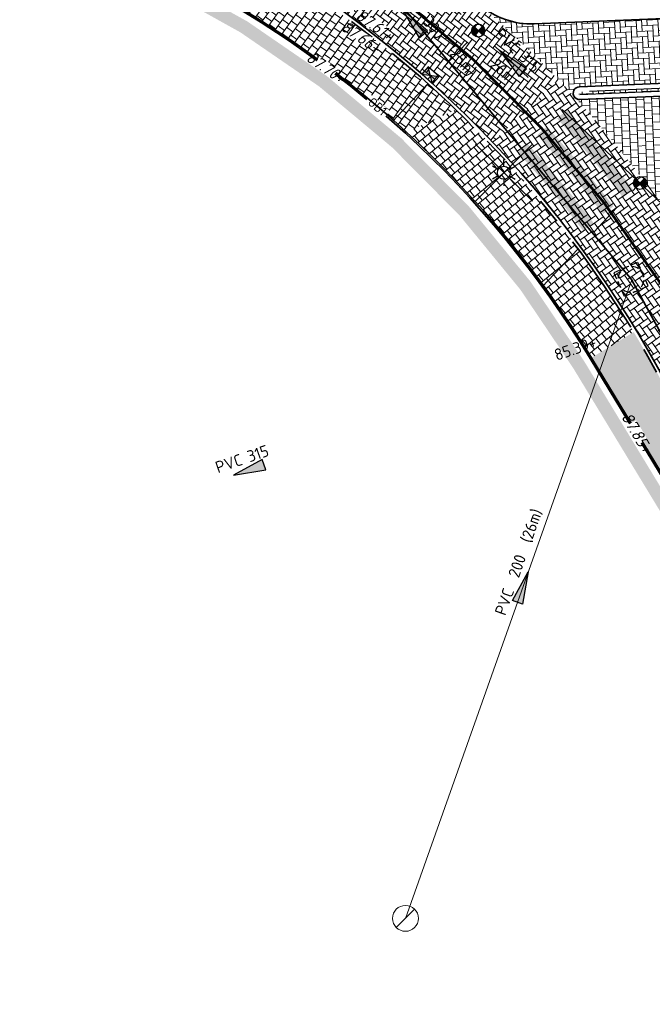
# Model space of a CAD drawing. Header units: metres. Extents: x 195696 to 514079, y 327475 to 328989.
# Tile 115 of 256: x 196068 to 196092, y 327635 to 327673. Entities that reach past the tile are written whole.
import ezdxf
from ezdxf.enums import TextEntityAlignment as Align

# ---------------------------------------------------------------- set-up
doc = ezdxf.new("R2010")
doc.units = ezdxf.units.M
for name, pattern in [('11strp', [2, 1, -1]), ('CENTER2', [1.125, 0.75, -0.125, 0.125, -0.125]), ('RI-GWA-SO', [18.450000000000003, 6, -1.8, 1.75, -1.8, 1.75, -1.8, 1.75, -1.8]), ('RI-GWA_AANSLUITLEIDING-SO', [23.000000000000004, 4, -1.8, 2.6, -1.8, 4.6, -1.8, 4.6, -1.8]), ('VH-RIJWIELPADBAND', [20, 8, -2, 2, -2, 0, -2, 2, -2]), ('VH-TROTTOIRBAND_180-200', [20, 10, -2, 2, -2, 2, -2])]:
    doc.linetypes.add(name, pattern=pattern)
for name, color, linetype, lineweight in [('B-WE-RI-GWA-G', 30, 'Continuous', 18), ('B-WE-RI-GWA_MATERIAAL-DIAMETER-BOB-STROOMRICHTING-S', 252, 'Continuous', 25), ('B-WE-RI-GWA_RIOOLPUT_INSPECTIEPUT-S-250', 30, 'Continuous', 18), ('mk-nw-11streep 0.10', 7, '11strp', 35), ('N-WE-KG-WERKGRENS-200-G', 14, 'CENTER2', 35), ('N-WE-RI-GWA_HULPSTUK_INLAAT-S-250', 30, 'Continuous', 25), ('N-WE-RI-GWA_PERCEELAANSLUITLEIDING_PVC_125-G', 30, 'RI-GWA_AANSLUITLEIDING-SO', 25), ('N-WE-RI-GWA_TRANSPORTLEIDING-G', 30, 'RI-GWA-SO', 35), ('N-WE-RI-HWA_KOLK_STRAATKOLK-S-250', 150, 'Continuous', 25), ('N-WE-RI-OVERIG_RIOOLPUT-OPHOOGTEBRENGEN-S-250', 10, 'Continuous', 25), ('N-WE-RI-VWA_STROOMRICHTING-S', 7, 'Continuous', 25), ('N-WE-VH-KANTOPSLUITING_OPSLUITBAND-T18', 7, 'Continuous', 18), ('N-WE-VH-KANTOPSLUITING_OPSLUITBAND_60X200-G', 5, 'Continuous', 35), ('N-WE-VH-KANTOPSLUITING_RIJWIELPADBAND_40 120_250-G', 1, 'VH-RIJWIELPADBAND', 35), ('N-WE-VH-KANTOPSLUITING_TROTTOIRBAND_180 200_250-G', 6, 'VH-TROTTOIRBAND_180-200', 25), ('N-WE-VH-KANTOPSLUITING_VOORKANTBAND-G', 2, 'Continuous', 35), ('N-WE-VH-OPENVERHARDING_BETONSTRAATSTEEN_GRIJS-A', 252, 'Continuous', 18), ('N-WE-VH-OPENVERHARDING_BETONSTRAATSTEEN_ROOD-A', 13, 'Continuous', 18), ('N-WE-VH-TEGEL-A', 252, 'Continuous', 18), ('V-WE-OV-ARMATUUR-S-250', 7, 'Continuous', 25), ('V-WE-RI-GWA_MATERIAAL-DIAMETER-BOB-STROOMRICHTING-S', 252, 'Continuous', 25), ('V-WE-RI-GWA_RIOOLLEIDING_BETON_300-G', 30, 'RI-GWA-V', 35), ('X-XX-AL-M', 6, 'Continuous', 18), ('X-XX-AL-T18', 7, 'Continuous', 18)]:
    doc.layers.add(name, color=color, linetype=linetype, lineweight=lineweight)
doc.styles.add('NLCS-ISO', font='NLCS-ISO.ttf')
doc.styles.add('NLCS-ISO-M200-T18', font='NLCS-ISO.ttf', dxfattribs={"height": 0.36})
doc.styles.add('NLCS-ISO-M250-T18', font='NLCS-ISO.ttf', dxfattribs={"height": 0.45})
doc.styles.add('NLCS-ISO-M250-T18_CURSIEF', font='NLCS-ISO.ttf', dxfattribs={"oblique": 15, "height": 0.45})
doc.linetypes.add('RI-GWA-V', pattern='A,3,[24,NLCS.SHX,S=1,R=0,X=0,Y=0],3,-3', length=9)
doc.dimstyles.new('NLCS-M250-T18-PIJL_L2_H2', dxfattribs={"dimscale": 0.25, "dimtxt": 2.5, "dimasz": 1.8, "dimexe": 2, "dimexo": 2, "dimgap": 0.7, "dimtad": 1, "dimzin": 0, "dimdsep": 46, "dimtxsty": 'NLCS-ISO-M250-T18', "dimcen": 0, "dimdle": 2, "dimclrd": 256, "dimclre": 256, "dimclrt": 7, "dimazin": 0, "dimtfac": 1, "dimtdec": 3, "dimtofl": 0, "dimtmove": 0, "dimatfit": 3, "dimfxl": 2, "dimfxlon": 1, "dimtfillclr": 256, "dimtolj": 1, "dimtzin": 0, "dimlwd": -1, "dimlwe": -1, "dimarcsym": 0})

# ---------------------------------------------------------------- blocks, each defined once
blk = doc.blocks.new('*D37')
at = {"layer": 'defpoints', "color": 0, "transparency": 16777216}
for p in [(196073.6279624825, 327686.0053705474), (196079.2286709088, 327672.0901966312)]:
    blk.add_point(p, dxfattribs=at)
at = {"layer": 'X-XX-AL-M', "transparency": 16777216}
blk.add_line((196074.8003774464, 327683.0924608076), (196073.7959837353, 327685.5879153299), dxfattribs=at)
blk.add_solid([(196073.8655596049, 327685.6159188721), (196073.7264078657, 327685.5599117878), (196073.6279624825, 327686.0053705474)], dxfattribs=at)
at = {"layer": 'X-XX-AL-M', "color": 7, "transparency": 16777216, "insert": (196074.7532625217, 327684.2808126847), "char_height": 0.45, "attachment_point": 5, "rotation": 291.92425697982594, "style": 'NLCS-ISO-M250-T18', "bg_fill": 3, "box_fill_scale": 1.1, "bg_fill_color": 256, "bg_fill_true_color": 13158600, "bg_fill_transparency": 0}
blk.add_mtext('\\A1;R=15.00', dxfattribs=at)
blk = doc.blocks.new('SRI-KOLK_STRAAT-SO')
h = blk.add_hatch(color=256)
h.dxf.hatch_style = 1
h.paths.add_polyline_path([(-1.125, 1.5), (-1.125, -1.110223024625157e-16), (1.110223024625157e-16, 0.7499999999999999)])
h.paths.add_polyline_path([(1.125, 1.5), (1.110223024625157e-16, 0.7499999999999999), (1.125, -1.110223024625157e-16)])
for p, q in [((-1.125, 0), (1.125, 1.5)), ((1.125, 0), (-1.125, 1.5))]:
    blk.add_line(p, q)
blk.add_lwpolyline([(-1.125, 0), (1.125, 0), (1.125, 1.5), (-1.125, 1.5)], close=True)
blk = doc.blocks.new('B-SRI-PUT_GWA_KUNSTSTOF-SO')
blk.add_line((-1.414205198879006, -1.41422192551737), (1.414221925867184, 1.41420519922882))
blk.add_circle((8.36349408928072e-06, -8.363144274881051e-06), 2)
blk = doc.blocks.new('*D137')
at = {"layer": 'defpoints', "color": 0, "transparency": 16777216}
for p in [(196095.6942851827, 327678.7574263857), (196081.8587780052, 327672.9627097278)]:
    blk.add_point(p, dxfattribs=at)
at = {"layer": 'X-XX-AL-M', "transparency": 16777216}
blk.add_line((196092.7980523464, 327677.5443990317), (196095.2792199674, 327678.5835848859), dxfattribs=at)
blk.add_solid([(196095.2502463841, 327678.6527624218), (196095.3081935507, 327678.51440735), (196095.6942851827, 327678.7574263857)], dxfattribs=at)
at = {"layer": 'X-XX-AL-M', "color": 7, "transparency": 16777216, "insert": (196093.6765777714, 327678.3460180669), "char_height": 0.45, "attachment_point": 5, "rotation": 22.725366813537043, "style": 'NLCS-ISO-M250-T18', "bg_fill": 3, "box_fill_scale": 1.1, "bg_fill_color": 256, "bg_fill_true_color": 13158600, "bg_fill_transparency": 0}
blk.add_mtext('\\A1;R=15.00', dxfattribs=at)
blk = doc.blocks.new('*U157')
at = {"ltscale": 0.1}
blk.add_hatch(color=256, dxfattribs=at).paths.add_polyline_path([(-2.500000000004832, 0), (2.500000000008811, -0.8333333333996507), (2.500000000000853, 0.8333333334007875)])
at = {"ltscale": 0.1, "flags": 128}
blk.add_lwpolyline([(-2.500000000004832, 0), (2.500000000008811, -0.8333333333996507), (2.500000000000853, 0.8333333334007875)], close=True, dxfattribs=at)
at = {"ltscale": 0.1, "style": 'NLCS-ISO'}
for tag, p in [('BOBL', (-53.89854834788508, 1.13686837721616e-13)), ('MAT', (-0.5000000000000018, 0.5000000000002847))]:
    blk.add_attdef(tag, text='', height=1.8, dxfattribs=at).set_placement(p, align=Align.BOTTOM_RIGHT)
for tag, p in [('DIA', (0.4999999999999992, 0.5000000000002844)), ('BOBR', (32.50363147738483, -2.220446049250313e-16))]:
    blk.add_attdef(tag, text='', height=1.8, dxfattribs=at).set_placement(p, align=Align.BOTTOM_LEFT)
blk.add_attdef('JVA', text='', height=1.8, dxfattribs=at).set_placement((-2.465190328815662e-32, -0.9999999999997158), align=Align.TOP_CENTER)
at = {"ltscale": 0.1, "style": 'NLCS-ISO', "flags": 1}
blk.add_attdef('PUTNR-L', text='', height=1.8, dxfattribs=at).set_placement((-0.8215082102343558, -5.885126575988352), align=Align.BOTTOM_RIGHT)
blk.add_attdef('PUTNR-L', text='', height=1.8, dxfattribs=at).set_placement((1.948397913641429, -5.769780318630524), align=Align.BOTTOM_LEFT)
blk = doc.blocks.new('*U192')
at = {"ltscale": 0.1}
blk.add_hatch(color=256, dxfattribs=at).paths.add_polyline_path([(-2.500000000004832, 0), (2.500000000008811, -0.8333333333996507), (2.500000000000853, 0.8333333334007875)])
at = {"ltscale": 0.1, "flags": 128}
blk.add_lwpolyline([(-2.500000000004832, 0), (2.500000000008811, -0.8333333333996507), (2.500000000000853, 0.8333333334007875)], close=True, dxfattribs=at)
at = {"ltscale": 0.1, "style": 'NLCS-ISO'}
for tag, p in [('MAT', (-1, 0.5000000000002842)), ('BOBL', (-50.70140203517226, -3.239999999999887))]:
    blk.add_attdef(tag, text='', height=1.8, dxfattribs=at).set_placement(p, align=Align.BOTTOM_RIGHT)
for tag, p in [('DIA', (1, 0.5000000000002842)), ('BOBR', (56.86025832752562, -3.24))]:
    blk.add_attdef(tag, text='', height=1.8, dxfattribs=at).set_placement(p, align=Align.BOTTOM_LEFT)
blk.add_attdef('JVA', text='', height=1.8, dxfattribs=at).set_placement((0, -0.9999999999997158), align=Align.TOP_CENTER)
blk = doc.blocks.new('*U182')
at = {"ltscale": 0.1}
blk.add_hatch(color=256, dxfattribs=at).paths.add_polyline_path([(2.500000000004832, 0), (-2.500000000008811, -0.8333333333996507), (-2.500000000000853, 0.8333333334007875)])
at = {"ltscale": 0.1, "flags": 128}
blk.add_lwpolyline([(2.500000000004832, 0), (-2.500000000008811, -0.8333333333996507), (-2.500000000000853, 0.8333333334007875)], close=True, dxfattribs=at)
at = {"ltscale": 0.1, "style": 'NLCS-ISO'}
for tag, p in [('MAT', (-1, 0.5000000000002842)), ('BOBL', (-60.37563248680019, -3.239999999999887))]:
    blk.add_attdef(tag, text='', height=1.8, dxfattribs=at).set_placement(p, align=Align.BOTTOM_RIGHT)
for tag, p in [('DIA', (1, 0.5000000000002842)), ('BOBR', (48.01761909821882, -3.24))]:
    blk.add_attdef(tag, text='', height=1.8, dxfattribs=at).set_placement(p, align=Align.BOTTOM_LEFT)
blk.add_attdef('JVA', text='', height=1.8, dxfattribs=at).set_placement((0, -0.9999999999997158), align=Align.TOP_CENTER)
blk = doc.blocks.new('*D234')
at = {"layer": 'defpoints', "color": 0, "transparency": 16777216}
for p in [(196071.315776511, 327680.0934291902), (196068.8217164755, 327663.2773754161)]:
    blk.add_point(p, dxfattribs=at)
at = {"layer": 'X-XX-AL-M', "transparency": 16777216}
blk.add_line((196070.835601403, 327676.8558766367), (196071.2497572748, 327679.6482983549), dxfattribs=at)
blk.add_solid([(196071.1755688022, 327679.659301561), (196071.3239457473, 327679.6372951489), (196071.315776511, 327680.0934291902)], dxfattribs=at)
at = {"layer": 'X-XX-AL-M', "color": 7, "transparency": 16777216, "insert": (196070.604244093, 327678.0224415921), "char_height": 0.45, "attachment_point": 5, "rotation": 81.56371988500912, "style": 'NLCS-ISO-M250-T18', "bg_fill": 3, "box_fill_scale": 1.1, "bg_fill_color": 256, "bg_fill_true_color": 13158600, "bg_fill_transparency": 0}
blk.add_mtext('\\A1;R=17.00', dxfattribs=at)
blk = doc.blocks.new('*D235')
at = {"layer": 'defpoints', "color": 0, "transparency": 16777216}
for p in [(196069.7999695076, 327678.2454421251), (196068.8217164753, 327663.2773754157)]:
    blk.add_point(p, dxfattribs=at)
at = {"layer": 'X-XX-AL-M', "transparency": 16777216}
blk.add_line((196069.5951885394, 327675.112126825), (196069.7706219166, 327677.7964001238), dxfattribs=at)
blk.add_solid([(196069.6957815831, 327677.801291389), (196069.8454622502, 327677.7915088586), (196069.7999695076, 327678.2454421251)], dxfattribs=at)
at = {"layer": 'X-XX-AL-M', "color": 7, "transparency": 16777216, "insert": (196069.2690829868, 327676.2558292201), "char_height": 0.45, "attachment_point": 5, "rotation": 86.2606947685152, "style": 'NLCS-ISO-M250-T18', "bg_fill": 3, "box_fill_scale": 1.1, "bg_fill_color": 256, "bg_fill_true_color": 13158600, "bg_fill_transparency": 0}
blk.add_mtext('\\A1;R=15.00', dxfattribs=at)
blk = doc.blocks.new('V-SOV-ARMATUUR-SO')
for p, q in [((8.349587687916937e-10, 1.265625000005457), (1.669846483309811e-09, 2.53125000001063)), ((-1.096064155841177, 0.6328125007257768), (-2.192125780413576, 1.265625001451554)), ((1.096064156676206, 0.6328124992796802), (2.192125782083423, 1.26562499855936)), ((-1.096064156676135, -0.6328124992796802), (-2.192125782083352, -1.26562499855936)), ((-8.349587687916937e-10, -1.265625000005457), (-1.669775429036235e-09, -2.53125000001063)), ((1.096064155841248, -0.6328125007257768), (2.192125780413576, -1.265625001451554))]:
    blk.add_line(p, q)
for points in [[(5.5, 5.5), (-5.5, -5.5)], [(-5.5, 5.5), (5.5, -5.5)]]:
    blk.add_lwpolyline(points)
blk.add_circle((0, 0), 1.265625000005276)
at = {"style": 'NLCS-ISO'}
blk.add_attdef('TYPE', text='', height=1.75, dxfattribs=at).set_placement((0.1052451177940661, 3.816837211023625), align=Align.MIDDLE_CENTER)
blk = doc.blocks.new('SRI-PUT_OPHOOGTEBRENGEN-SO')
for p, q in [((-0.5, 2), (0.5, 2)), ((-2, -0.4999999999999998), (-2, 0.5)), ((2, -0.4999999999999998), (2, 0.5000000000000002)), ((-0.5, -2), (0.5, -2))]:
    blk.add_line(p, q)
for points in [[(-1, 2), (-2, 2), (-2, 0.9999999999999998)], [(1, 2), (2, 2), (2, 0.9999999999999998)], [(-1, -2), (-2, -2), (-2, -0.9999999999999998)], [(1, -2), (2, -2), (2, -0.9999999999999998)]]:
    blk.add_lwpolyline(points)
for start, end in [(120, 150), (75.52248781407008, 104.4775121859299), (30, 59.99999999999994), (165.5224878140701, 194.4775121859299), (345.5224878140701, 14.47751218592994), (209.9999999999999, 239.9999999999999), (300.0000000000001, 330.0000000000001), (255.52248781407, 284.4775121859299)]:
    blk.add_arc((0, 0), 2, start, end)
blk = doc.blocks.new('*U156')
at = {"ltscale": 0.1}
blk.add_hatch(color=256, dxfattribs=at).paths.add_polyline_path([(-2.500000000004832, 0), (2.500000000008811, -0.8333333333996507), (2.500000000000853, 0.8333333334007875)])
at = {"ltscale": 0.1, "flags": 128}
blk.add_lwpolyline([(-2.500000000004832, 0), (2.500000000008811, -0.8333333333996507), (2.500000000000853, 0.8333333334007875)], close=True, dxfattribs=at)
at = {"ltscale": 0.1, "style": 'NLCS-ISO'}
for tag, p in [('BOBL', (-39.21081925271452, 1.13686837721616e-13)), ('MAT', (-0.5000000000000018, 0.5000000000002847))]:
    blk.add_attdef(tag, text='', height=1.8, dxfattribs=at).set_placement(p, align=Align.BOTTOM_RIGHT)
for tag, p in [('DIA', (0.4999999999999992, 0.5000000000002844)), ('BOBR', (50.50822928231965, -2.220446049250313e-16))]:
    blk.add_attdef(tag, text='', height=1.8, dxfattribs=at).set_placement(p, align=Align.BOTTOM_LEFT)
blk.add_attdef('JVA', text='', height=1.8, dxfattribs=at).set_placement((-2.465190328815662e-32, -0.9999999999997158), align=Align.TOP_CENTER)
at = {"ltscale": 0.1, "style": 'NLCS-ISO', "flags": 1}
blk.add_attdef('PUTNR-L', text='', height=1.8, dxfattribs=at).set_placement((-0.8215082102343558, -5.885126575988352), align=Align.BOTTOM_RIGHT)
blk.add_attdef('PUTNR-L', text='', height=1.8, dxfattribs=at).set_placement((1.948397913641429, -5.769780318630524), align=Align.BOTTOM_LEFT)
blk = doc.blocks.new('OB1')
at = {"layer": 'N-WE-VH-KANTOPSLUITING_OPSLUITBAND-T18', "insert": (0, 0), "char_height": 0.36, "attachment_point": 5, "style": 'NLCS-ISO-M200-T18', "bg_fill": 3, "box_fill_scale": 1, "bg_fill_color": 256, "bg_fill_transparency": 0}
blk.add_mtext_dynamic_manual_height_columns('OB1', width=0.9622396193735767, gutter_width=12.5, heights=[0], dxfattribs=at)
blk = doc.blocks.new('SRI-HULP_INLAAT_125MM-SO')
h = blk.add_hatch(color=256)
h.dxf.hatch_style = 1
h.paths.add_polyline_path([(-0.7071067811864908, 0.7071067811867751, 0.1989123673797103), (-1.000000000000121, 0, 0.1989123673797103), (-0.7071067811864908, -0.7071067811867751), (0, -1.387778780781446e-17)])
h = blk.add_hatch(color=256)
h.dxf.hatch_style = 1
h.paths.add_polyline_path([(1.000000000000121, 0, 0.1989123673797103), (0.7071067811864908, 0.7071067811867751), (0, -1.387778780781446e-17), (0.7071067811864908, -0.7071067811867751, 0.1989123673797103)])
for p, q in [((-0.7071067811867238, 0.707106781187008), (0.7071067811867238, -0.707106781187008)), ((-0.7071067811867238, -0.707106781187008), (0.7071067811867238, 0.707106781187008))]:
    blk.add_line(p, q)
blk.add_circle((0, 0), 1.000000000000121)

msp = doc.modelspace()

# ---------------------------------------------------------------- hatches: boundary and pattern name
at = {"layer": 'N-WE-VH-OPENVERHARDING_BETONSTRAATSTEEN_GRIJS-A', "lineweight": 0}
h = msp.add_hatch(dxfattribs=at)
h.set_pattern_fill('AVH-BSS_KEIFORMAAT_ELLEBOOG', color=256, scale=2, angle=2.5, pattern_type=2)
h.set_pattern_definition([(2.5, (0, 0), (0.2006400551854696, 0.2189601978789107), [0.63, -0.21]), (272.5, (-0.01832014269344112, 0.4196002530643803), (0.2006400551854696, 0.2189601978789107), [0.63, -0.21])])
edge = h.paths.add_edge_path()
edge.add_arc((196089.6862158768, 327670.4192069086), 0.04999999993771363, 92.37772749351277, 272.3777274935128)
edge.add_line((196089.6882902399, 327670.369249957), (196097.2927506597, 327670.6850100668))
edge.add_arc((196097.2921754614, 327670.7350367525), 0.05002999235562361, 270.658748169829, 450.1600805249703)
edge.add_line((196097.2920356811, 327670.7850665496), (196089.6841415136, 327670.4691638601))
at = {"layer": 'N-WE-VH-OPENVERHARDING_BETONSTRAATSTEEN_ROOD-A', "lineweight": 0}
h = msp.add_hatch(dxfattribs=at)
h.set_pattern_fill('AVH-BSS_KEIFORMAAT_KEPER', color=256, scale=2, angle=19.18270101, pattern_type=2)
h.set_pattern_definition([(19.18270101, (196050.8271948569, 327672.4029548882), (0.1293377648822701, 0.267341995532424), [0.63, -0.21]), (289.18270101, (196050.6891906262, 327672.7996346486), (0.1293377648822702, 0.267341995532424), [0.63, -0.21])])
h.paths.add_polyline_path([(196063.2989665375, 327677.2989505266), (196064.6939230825, 327677.6982395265, -0.07424886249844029), (196069.0867238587, 327678.2750342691), (196069.1165287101, 327680.2748189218, 0.07416708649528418), (196064.1435506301, 327679.621021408), (196062.7485942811, 327679.2217324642, 0.02836849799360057), (196054.5048982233, 327676.347257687, -0.04135992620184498), (196053.9983691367, 327676.185251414), (196049.7336180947, 327674.8212301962), (196050.814843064, 327672.4314469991), (196054.1018796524, 327673.9882913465, -0.01128810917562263), (196054.926428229, 327674.3562707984, -0.02960797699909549)])
h = msp.add_hatch(dxfattribs=at)
h.set_pattern_fill('AVH-BSS_KEIFORMAAT_KEPER', color=256, scale=2, angle=322.58, pattern_type=2)
h.set_pattern_definition([(322.58, (196076.0368811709, 327676.3304639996), (0.2943896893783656, 0.03917538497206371), [0.63, -0.21]), (232.58, (196076.2920954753, 327676.664029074), (0.2943896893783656, 0.03917538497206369), [0.63, -0.21])])
edge = h.paths.add_edge_path()
edge.add_arc((196087.0699599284, 327692.9121950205), 16.34773551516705, 235.26954124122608, 244.1221346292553, ccw=False)
edge.add_line((196077.7563852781, 327679.4769509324), (196076.1900787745, 327676.3439854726))
edge.add_arc((196055.8653317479, 327639.5207827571), 42.05999999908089, 43.61971517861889, 61.10328316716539, ccw=False)
edge.add_line((196086.3140178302, 327668.5366597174), (196088.8599876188, 327670.9383938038))
edge.add_arc((196055.8654003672, 327639.5208514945), 45.55990290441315, 43.59746958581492, 49.40772488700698)
edge.add_arc((196055.8653303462, 327639.5207836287), 45.55999999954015, 49.40771355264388, 58.1089754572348)
h = msp.add_hatch(dxfattribs=at)
h.set_pattern_fill('AVH-BSS_KEIFORMAAT_KEPER', color=256, scale=2, angle=3.05777897, pattern_type=2)
h.set_pattern_definition([(3.05777897, (0, 0), (0.1984989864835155, 0.2209030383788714), [0.63, -0.21]), (273.05777897, (-0.0224040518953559, 0.4194020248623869), (0.1984989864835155, 0.2209030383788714), [0.63, -0.21])])
edge = h.paths.add_edge_path()
edge.add_arc((196089.6862158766, 327670.4192069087), 0.2499999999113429, 92.37772747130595, 222.0719749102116)
edge.add_arc((196055.8460571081, 327639.4998038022), 45.5884800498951, 42.41951787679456, 48.86740935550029)
edge.add_arc((196087.8077072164, 327676.0961603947), 2.999999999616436, 228.8683115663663, 272.3777275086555)
edge.add_line((196087.9321690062, 327673.0987432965), (196096.7019491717, 327673.4628909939))
edge.add_arc((196096.6812055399, 327673.9624605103), 0.5000000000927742, 272.3777275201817, 353.3777142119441)
edge.add_arc((196138.4243329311, 327677.0647661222), 41.36733175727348, 184.3809771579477, 188.7173185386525)
edge.add_arc((196097.2921754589, 327670.7350367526), 0.2500299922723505, 13.91153468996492, 91.38577571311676)
edge.add_line((196097.2861287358, 327670.9849936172), (196089.675844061, 327670.6689916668))
h = msp.add_hatch(dxfattribs=at)
h.set_pattern_fill('AVH-BSS_KEIFORMAAT_KEPER', color=256, scale=2, angle=-54.82330941, pattern_type=2)
h.set_pattern_definition([(305.17669059, (196086.2726419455, 327668.4988932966), (0.292630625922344, -0.05066869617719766), [0.63, -0.21]), (215.17669059, (196086.6159412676, 327668.7408552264), (0.292630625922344, -0.0506686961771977), [0.63, -0.21])])
edge = h.paths.add_edge_path()
edge.add_line((196097.6168411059, 327658.3262024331), (196096.566289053, 327660.0565073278))
edge.add_arc((196106.3963207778, 327666.024796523), 11.49999998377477, 207.6831064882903, 211.2639686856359, ccw=False)
edge.add_arc((196055.8653319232, 327639.5207825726), 45.55999999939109, 27.67603980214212, 43.59747299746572)
edge.add_line((196088.8599876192, 327670.9383938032), (196086.3140178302, 327668.5366597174))
edge.add_arc((196055.8653317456, 327639.5207827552), 42.06000000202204, 27.68043704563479, 43.61971517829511, ccw=False)
edge.add_arc((196106.3963189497, 327666.0247994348), 14.99999993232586, 207.6691398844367, 211.2639818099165)
edge.add_line((196093.5745402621, 327658.2400714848), (196094.625092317, 327656.5097665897))
edge.add_line((196094.625092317, 327656.5097665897), (196097.6168411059, 327658.3262024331))
at = {"layer": 'N-WE-VH-TEGEL-A', "lineweight": 0}
h = msp.add_hatch(dxfattribs=at)
h.set_pattern_fill('AVH-TEGEL_300X300_HALFST', color=256, angle=-35.58285299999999, pattern_type=2)
h.set_pattern_definition([(324.417147, (196075.0792769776, 327674.5746182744), (0.3312644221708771, -0.05257264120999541), [0.3, -0.3]), (54.41714700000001, (196075.0792769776, 327674.5746182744), (-0.2439824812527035, 0.1745638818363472), [])])
edge = h.paths.add_edge_path()
edge.add_arc((196055.8653313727, 327639.5207829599), 41.94000000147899, 46.18597148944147, 61.27689160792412)
edge.add_line((196076.0207397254, 327676.3001673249), (196075.0792769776, 327674.5746182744))
edge.add_arc((196055.8984649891, 327639.4050284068), 40.05999999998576, 47.441488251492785, 61.39280575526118, ccw=False)
edge.add_line((196082.9927567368, 327668.9127046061), (196084.901226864, 327669.7842986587))
h = msp.add_hatch(dxfattribs=at)
h.set_pattern_fill('AVH-TEGEL_300X300_HALFST', color=256, angle=2.5, pattern_type=2)
h.set_pattern_definition([(2.5, (0, 0), (0.2931715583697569, 0.1629430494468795), [0.3, -0.3]), (92.49999999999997, (0, 0), (-0.2997144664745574, -0.01308581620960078), [])])
edge = h.paths.add_edge_path()
edge.add_arc((196055.8653317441, 327639.5207827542), 45.56000000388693, 35.98703885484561, 42.26828677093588)
edge.add_line((196089.5798909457, 327670.1645765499), (196097.2991951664, 327670.4851053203))
edge.add_arc((196097.2921754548, 327670.7350367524), 0.2500299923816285, 271.6088177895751, 361.4972962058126)
edge.add_arc((196136.8898772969, 327677.2818937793), 39.88761504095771, 189.437334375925, 195.6368337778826)
edge.add_line((196098.4785233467, 327666.5306277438), (196092.7302029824, 327666.2919401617))
h = msp.add_hatch(dxfattribs=at)
h.set_pattern_fill('AVH-TEGEL_300X300_HALFST', color=256, angle=-50.64727154, pattern_type=2)
h.set_pattern_definition([(309.35272846, (196082.9927567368, 327668.9127046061), (0.3062163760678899, -0.1368631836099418), [0.3, -0.3]), (39.35272846, (196082.9927567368, 327668.9127046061), (-0.1902278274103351, 0.2319770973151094), [])])
edge = h.paths.add_edge_path()
edge.add_arc((196055.8653322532, 327639.5207822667), 41.94000000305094, 31.10488289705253, 46.18597301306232)
edge.add_line((196084.901226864, 327669.7842986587), (196082.9927567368, 327668.9127046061))
edge.add_arc((196055.8984649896, 327639.4050284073), 40.05999999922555, 31.263968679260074, 47.44148825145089, ccw=False)
edge.add_line((196090.1411668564, 327660.1954340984), (196091.7753275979, 327661.1872498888))
h = msp.add_hatch(dxfattribs=at)
h.set_pattern_fill('AVH-TEGEL_300X300_HALFST', color=256, angle=-58.82400929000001, pattern_type=2)
h.set_pattern_definition([(301.17599071, (196090.1411668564, 327660.1954340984), (0.2836377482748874, -0.1790240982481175), [0.2999999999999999, -0.2999999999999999]), (31.17599070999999, (196090.1411668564, 327660.1954340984), (-0.1553005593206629, 0.2566743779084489), [])])
edge = h.paths.add_edge_path()
edge.add_arc((196055.8653323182, 327639.5207820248), 41.9399998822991, 27.67605164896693, 30.68562438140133)
edge.add_line((196091.9329077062, 327660.9239031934), (196091.7753275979, 327661.1872498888))
edge.add_line((196091.7753275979, 327661.1872498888), (196090.1411668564, 327660.1954340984))
edge.add_line((196090.1411668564, 327660.1954340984), (196099.1393277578, 327645.3750719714))
edge.add_line((196099.1393277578, 327645.3750719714), (196103.1833693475, 327638.6750030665))
edge.add_line((196103.1833693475, 327638.6750030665), (196105.7803687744, 327634.3720040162))
edge.add_line((196105.7803687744, 327634.3720040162), (196111.755257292, 327624.4725542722))
edge.add_arc((196109.5476773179, 327626.1949336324), 2.800000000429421, 322.0382344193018, 343.7561074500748)
edge.add_arc((196109.461209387, 327626.1833787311), 2.879999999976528, 344.458018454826, 391.1134320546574)
edge.add_line((196111.9269097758, 327627.6715728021), (196107.3214320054, 327635.3021245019))
edge.add_line((196107.3214320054, 327635.3021245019), (196104.7244497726, 327639.6050950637))
edge.add_line((196104.7244497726, 327639.6050950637), (196100.6791604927, 327646.3072311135))
edge.add_line((196100.6791604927, 327646.3072311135), (196093.4719660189, 327658.1777936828))
edge.add_arc((196106.3963208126, 327666.0247965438), 15.12000002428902, 207.6813842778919, 211.2639686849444, ccw=False)

# ---------------------------------------------------------------- linework, layer by layer
at = {"layer": 'B-WE-RI-GWA-G'}
msp.add_line((196082.95, 327638.53), (196091.7, 327663.2), dxfattribs=at)
at = {"layer": 'mk-nw-11streep 0.10', "ltscale": 4, "const_width": 0.1, "flags": 128}
msp.add_lwpolyline([(196079.5714919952, 327676.3627977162, -0.1297135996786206), (196094.6624335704, 327659.8702542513, 0.01565035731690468), (196095.0704146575, 327659.1482894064), (196102.2788756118, 327647.2756408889), (196106.3254281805, 327640.5714118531), (196108.9224421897, 327636.2683886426), (196113.5279032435, 327628.6378646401)], format="xyb", dxfattribs=at)
at = {"layer": 'mk-nw-11streep 0.10', "linetype": 'ByBlock', "ltscale": 2, "const_width": 0.5, "flags": 128}
for points in [[(196091.5593087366, 327666.5370946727, 0.02283178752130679), (196088.998319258, 327669.608413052)], [(196090.7912790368, 327665.8966804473, 0.02283178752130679), (196088.2302895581, 327668.9679988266)], [(196090.0224145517, 327665.2556022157, 0.02336540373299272), (196087.4614566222, 327668.3268827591)]]:
    msp.add_lwpolyline(points, format="xyb", dxfattribs=at)
at = {"layer": 'N-WE-KG-WERKGRENS-200-G', "ltscale": 20, "const_width": 0.5, "flags": 128}
msp.add_lwpolyline([(195828.5449324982, 327534.879240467, 0.003022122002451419), (195829.93590122, 327535.771814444, 0.01445730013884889), (195849.9203571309, 327549.7795194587), (195856.8154032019, 327554.916298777, 0.003168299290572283), (195864.1639217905, 327560.5850023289, 0.004116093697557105), (195873.665133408, 327568.1354444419), (195875.2468758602, 327569.7402853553, -0.04590442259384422), (195893.6684553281, 327584.1758765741, -0.003920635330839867), (195895.415665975, 327585.2829132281), (195899.6903654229, 327587.1140162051), (195908.6549476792, 327591.1456296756), (195913.7783480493, 327593.5262803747), (195911.7519175, 327599.815644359, 0.01672595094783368), (195914.3030782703, 327602.3834741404, -0.05873833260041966), (195918.1914157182, 327605.6903519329, -0.0149636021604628), (195933.7835255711, 327615.4114837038, -0.02290013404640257), (195960.6453597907, 327629.6436936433), (195962.2695904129, 327626.1022357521), (195964.6556142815, 327627.196545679), (195963.0164419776, 327630.7705827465), (195985.3556549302, 327641.6865604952), (195986.2883373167, 327639.6407298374), (195991.3787427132, 327641.9896044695), (195991.2167854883, 327642.3405929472), (196016.8331699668, 327654.1033951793), (196043.3648561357, 327666.2187952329), (196062.7450758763, 327674.9827924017, -0.2249660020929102), (196073.449816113, 327674.7914675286, -0.1421209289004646), (196089.6624870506, 327659.9048043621), (196098.6602686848, 327645.085066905), (196102.7039221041, 327638.3856411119), (196105.2942913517, 327634.0936276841), (196104.5483598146, 327630.4830016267), (196106.5069983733, 327630.0783598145), (196106.8157439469, 327631.572819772), (196109.5556329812, 327627.0332549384), (196106.9175713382, 327623.6433724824), (196107.2726273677, 327621.2378997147), (196108.1724373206, 327618.762568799), (196115.3588616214, 327620.4646843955), (196117.1091711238, 327616.5289866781), (196119.7797565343, 327617.7166670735), (196121.91969184, 327613.0267845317, -0.00392140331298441), (196122.0892688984, 327612.647286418), (196123.750845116, 327608.8491332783), (196134.2791748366, 327613.0028017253), (196129.7162030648, 327622.9043765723), (196131.4787331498, 327623.7577356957), (196131.9220392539, 327622.8057424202), (196136.5309742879, 327625.0444784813), (196135.9782779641, 327626.2430509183, 0.0008442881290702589), (196135.4677727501, 327627.3242460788, 0.00200703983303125), (196134.3940288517, 327629.5648853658, 0.01591494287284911), (196124.8497653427, 327647.7894020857), (196123.6001729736, 327650.0628411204), (196120.6893621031, 327655.3570407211, -0.0299467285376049), (196119.8876454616, 327657.1722740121, -0.03392687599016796), (196119.2473421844, 327659.3243675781, -0.079656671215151), (196118.7071710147, 327669.5938870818, -0.05596398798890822), (196120.895766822, 327679.4810814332, -0.02465094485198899), (196122.3280872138, 327683.3089118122, -0.06398449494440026), (196127.6991712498, 327692.3564989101, -0.0612915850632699), (196136.293138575, 327701.4290951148, -0.002153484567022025), (196137.0448438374, 327702.0496886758), (196134.1238128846, 327705.3584450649), (196130.8403230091, 327710.2730661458), (196128.7795578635, 327714.2167266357), (196130.2824716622, 327714.9511575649), (196136.9835533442, 327718.6725045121), (196150.0915809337, 327725.9518544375), (196156.6698113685, 327729.6049777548, 0.02051814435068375), (196159.759876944, 327731.9555349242, 0.01138610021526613), (196162.7602591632, 327734.61370686), (196165.2195120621, 327736.8760195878), (196167.7078296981, 327739.1642312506), (196170.8379913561, 327742.0864486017), (196172.2114536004, 327743.3378795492), (196172.7900103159, 327745.3866384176), (196177.2139084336, 327749.0588039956), (196171.1339694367, 327757.446802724), (196170.3308734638, 327756.8646883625), (196166.3917223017, 327754.1642742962, -0.0100198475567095), (196156.8914572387, 327748.0422097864, -0.01471472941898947), (196147.7306214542, 327742.3407961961, -0.01528916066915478), (196132.0511333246, 327733.9555756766), (196122.9626991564, 327729.5143181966), (196100.9848614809, 327719.042824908), (196087.5797895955, 327712.7232624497), (196081.7786652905, 327709.9886752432, -0.2480229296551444), (196065.9737873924, 327710.7727387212, -0.0712461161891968), (196063.1016454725, 327712.8429666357), (196060.8679620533, 327714.9103437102), (196050.3103998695, 327724.2971762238), (196044.9293871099, 327729.4094879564), (196037.4614946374, 327736.5039462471), (196032.9629942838, 327731.7832916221), (196022.0346868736, 327741.8797633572), (196018.5616055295, 327737.8270700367), (196029.6593570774, 327728.3165073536), (196024.2891402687, 327722.6810873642), (196034.8576936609, 327713.3451998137), (196036.6471843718, 327711.7636285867), (196037.5375465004, 327710.9511731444), (196040.1934819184, 327706.0842392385), (196041.8161890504, 327702.9959890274), (196042.3214468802, 327700.6229266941), (196041.2663362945, 327695.3568707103), (196023.709869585, 327687.1903512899), (196023.4951042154, 327687.5758275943), (195979.9437075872, 327667.9113284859), (195976.7737302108, 327674.8803333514), (195975.8441556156, 327679.2544665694), (195926.1986886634, 327656.7524510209), (195882.7902105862, 327637.089170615), (195881.879234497, 327639.009765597), (195874.9585656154, 327635.9455117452), (195875.384539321, 327634.9207798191, -0.04918109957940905), (195875.5385754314, 327634.4258961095, -0.2318256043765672), (195874.9557544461, 327632.1454860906, -0.07746400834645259), (195874.3361499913, 327631.6101987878), (195873.9705564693, 327631.4274020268), (195873.5946628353, 327631.2433504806), (195871.5802376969, 327630.3158382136), (195870.8957485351, 327630.0005341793), (195869.0103416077, 327629.1436501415), (195872.6494445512, 327620.8904526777), (195873.4676874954, 327621.2196042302, -0.07566582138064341), (195875.1650564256, 327621.7493192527), (195875.3232605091, 327621.7713942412), (195875.4866921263, 327621.7896601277, -0.08613164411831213), (195877.2482289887, 327621.6983242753, -0.01963332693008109), (195877.6368416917, 327621.5943180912, -0.1395863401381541), (195880.0341996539, 327620.0301874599, -0.05548109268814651), (195880.685988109, 327619.0919567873), (195880.8395418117, 327618.7565879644), (195880.9070976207, 327618.608889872), (195878.4306356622, 327617.5280064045), (195879.5647862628, 327616.8923987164), (195882.3475669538, 327610.7493257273), (195879.8452018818, 327608.734657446, 0.1964746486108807), (195876.1627006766, 327602.0723668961, -0.1879515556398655), (195875.3311774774, 327600.5077894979), (195872.4633350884, 327598.0391846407, 0.01059940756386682), (195868.9136781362, 327594.85022724), (195868.0938996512, 327594.081733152, -0.02178076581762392), (195864.8276881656, 327591.2767985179), (195861.4742628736, 327588.6417396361), (195859.1297837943, 327585.548004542, -0.03149793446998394), (195856.5342211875, 327582.6121502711, -0.008822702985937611), (195850.2659221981, 327577.0803502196, -0.01452253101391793), (195839.5124260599, 327568.4463028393), (195839.2340966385, 327568.2322805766, -0.02049592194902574), (195820.3248775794, 327554.9465112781), (195818.0145626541, 327553.4715049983), (195816.984273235, 327552.8391840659), (195828.5449324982, 327534.879240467)], format="xyb", close=True, dxfattribs=at)
at = {"layer": 'N-WE-RI-GWA_PERCEELAANSLUITLEIDING_PVC_125-G', "ltscale": 0.5}
msp.add_lwpolyline([(196088.2419331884, 327662.9401099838), (196092.0179141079, 327666.9473547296)], dxfattribs=at)
at = {"layer": 'N-WE-RI-GWA_TRANSPORTLEIDING-G'}
msp.add_line((196075.5755991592, 327682.4407601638, 87.49799999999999), (196094.4764816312, 327664.6306746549, 87.49799999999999), dxfattribs=at)
at = {"layer": 'N-WE-VH-KANTOPSLUITING_RIJWIELPADBAND_40 120_250-G', "ltscale": 0.5, "flags": 128}
msp.add_lwpolyline([(195990.230775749, 327644.4847446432), (196015.8506077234, 327656.249129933), (196042.3884951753, 327668.3673617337), (196045.0131714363, 327669.5542757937, 0.004409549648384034), (196045.335217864, 327669.7033442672), (196054.1532453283, 327673.8798405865, -0.01128810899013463), (196054.9728465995, 327674.2456121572, -0.02960797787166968), (196063.331989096, 327677.1835836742), (196064.72694543, 327677.5828726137, -0.1970093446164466), (196075.9462916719, 327676.3408676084, -0.1481814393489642), (196093.0064057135, 327659.0016509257, 0.01565035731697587), (196093.4719660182, 327658.1777936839), (196100.6791604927, 327646.3072311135), (196104.7244520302, 327639.6050913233), (196107.3214308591, 327635.3021264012), (196111.9269097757, 327627.671572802, -0.3676355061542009), (196111.3267418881, 327623.9892547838), (196110.3263864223, 327623.1387124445), (196108.6890152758, 327621.9880002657), (196107.5162459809, 327621.2994840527)], format="xyb", dxfattribs=at)
at = {"layer": 'N-WE-VH-KANTOPSLUITING_TROTTOIRBAND_180 200_250-G', "ltscale": 0.5, "flags": 128}
msp.add_lwpolyline([(196089.6882902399, 327670.369249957), (196097.2927506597, 327670.6850100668, 0.9956577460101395), (196097.2920356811, 327670.7850665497), (196089.6841415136, 327670.4691638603, 1)], format="xyb", close=True, dxfattribs=at)
at = {"layer": 'N-WE-VH-KANTOPSLUITING_VOORKANTBAND-G', "flags": 128}
for points in [[(196083.1519014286, 327687.0507910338), (196084.1454456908, 327687.0406123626, -0.2054010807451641), (196092.8009975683, 327683.2228209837), (196092.8318819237, 327683.1896833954, -0.1163909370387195), (196096.2463443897, 327677.2051068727), (196097.1607910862, 327674.1038737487, -0.4880093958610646), (196096.7019491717, 327673.462890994), (196087.9321690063, 327673.0987432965, -0.1921597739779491), (196085.8343314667, 327673.8365612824, 0.02646739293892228), (196082.0412440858, 327676.8106635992, -0.396221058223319), (196081.2076268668, 327680.834723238), (196081.8176954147, 327681.8292793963, 0.1357625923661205), (196083.1455162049, 327686.4409275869)], [(196089.6965876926, 327670.1694221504), (196097.2991951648, 327670.4851053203, 0.9980554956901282), (196097.2861287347, 327670.9849936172), (196089.675844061, 327670.6689916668, 0.9999999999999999)]]:
    msp.add_lwpolyline(points, format="xyb", close=True, dxfattribs=at)
for points in [[(195990.1806999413, 327644.593796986), (196015.8006469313, 327656.35823509), (196042.3388497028, 327668.4766108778), (196044.9637264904, 327669.6636156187, 0.004409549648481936), (196045.2838521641, 327669.8117950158), (196054.1018796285, 327673.9882913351, -0.01128810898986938), (196054.9264281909, 327674.3562707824, -0.02960797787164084), (196063.2989667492, 327677.2989505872), (196064.6939230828, 327677.6982395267, -0.1970093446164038), (196076.0037479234, 327676.4462183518, -0.1481814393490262), (196093.1126748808, 327659.0573901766, 0.01565035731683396), (196093.5745402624, 327658.2400714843), (196100.7818160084, 327646.3693750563), (196104.8271884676, 327639.6671011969), (196107.4241695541, 327635.3641325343), (196112.0296473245, 327627.7335808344, -0.3676355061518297), (196111.4044724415, 327623.8978328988), (196110.3999065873, 327623.0437107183), (196108.754, 327621.887), (196107.577, 327621.196)], [(196107.231, 327623.232), (196110.1612900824, 327626.9973930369), (196105.729, 327634.341), (196103.132, 327638.644), (196099.088, 327645.344), (196090.089879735, 327660.164295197, 0.1421209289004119), (196073.6719851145, 327675.2393971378, 0.2249660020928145), (196062.5390552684, 327675.4383750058), (196043.158, 327666.674), (196016.625, 327654.558), (195991.007295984, 327642.7945918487)]]:
    msp.add_lwpolyline(points, format="xyb", dxfattribs=at)
at = {"layer": 'V-WE-RI-GWA_RIOOLLEIDING_BETON_300-G', "flags": 128}
msp.add_lwpolyline([(196048.98, 327673.41), (196075.5738668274, 327682.4399390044), (196091.7, 327663.2)], dxfattribs=at)
at = {"layer": 'V-WE-RI-GWA_RIOOLLEIDING_BETON_300-G', "elevation": 86.39744567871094, "flags": 128}
msp.add_lwpolyline([(196106.67, 327635.81), (196091.703023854, 327663.1976272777)], dxfattribs=at)

# ---------------------------------------------------------------- block references
at = {"layer": 'B-WE-RI-GWA_MATERIAAL-DIAMETER-BOB-STROOMRICHTING-S'}
ref = msp.add_blockref('*U182', (196087.492139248, 327651.3362371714), dxfattribs=dict(at, xscale=0.25, yscale=0.25, zscale=0.25, rotation=70.47133034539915))
ref.add_attrib('MAT', 'PVC', dxfattribs={"layer": '0', "ltscale": 0.1, "height": 0.45, "rotation": 70.47133034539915, "style": 'NLCS-ISO'}).set_placement((196087.2907603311, 327651.1424033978), align=Align.BOTTOM_RIGHT)
ref.add_attrib('DIA', '200  (26m)', dxfattribs={"layer": '0', "ltscale": 0.1, "height": 0.45, "rotation": 70.47133034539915, "style": 'NLCS-ISO'}).set_placement((196087.4578995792, 327651.6136405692), align=Align.BOTTOM_LEFT)
at = {"layer": 'B-WE-RI-GWA_RIOOLPUT_INSPECTIEPUT-S-250', "xscale": 0.25, "yscale": 0.25, "zscale": 0.25}
msp.add_blockref('B-SRI-PUT_GWA_KUNSTSTOF-SO', (196082.9499979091, 327638.5300020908), dxfattribs=at)
at = {"layer": 'N-WE-RI-GWA_HULPSTUK_INLAAT-S-250', "xscale": 0.25, "yscale": 0.25, "zscale": 0.25}
for p in [(196085.7653794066, 327672.8390467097, 87.49800000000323), (196092.0179141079, 327666.9473547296)]:
    msp.add_blockref('SRI-HULP_INLAAT_125MM-SO', p, dxfattribs=at)
at = {"layer": 'N-WE-RI-HWA_KOLK_STRAATKOLK-S-250', "xscale": 0.25, "yscale": 0.25, "zscale": 0.25, "rotation": 318.5378498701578}
msp.add_blockref('SRI-KOLK_STRAAT-SO', (196083.790539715, 327670.9727518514), dxfattribs=at)
at = {"layer": 'N-WE-RI-OVERIG_RIOOLPUT-OPHOOGTEBRENGEN-S-250', "xscale": 0.25, "yscale": 0.25, "zscale": 0.25, "rotation": 24.41}
msp.add_blockref('SRI-PUT_OPHOOGTEBRENGEN-SO', (196091.667, 327663.228, 87.72399999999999), dxfattribs=at)
at = {"layer": 'N-WE-RI-VWA_STROOMRICHTING-S', "xscale": 0.2499999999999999, "yscale": 0.2499999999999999, "zscale": 0.2499999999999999, "rotation": 316.7786258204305}
msp.add_blockref('*U157', (196087.0361985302, 327671.6427178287, 87.49799999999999), dxfattribs=at).add_auto_attribs({'MAT': 'PVC', 'DIA': '315', 'BOBL': '85.53+', 'BOBR': '85.92+', 'JVA': '26m'})
at = {"layer": 'N-WE-RI-VWA_STROOMRICHTING-S'}
ref = msp.add_blockref('*U156', (196076.8941182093, 327655.8616010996, 87.49799999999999), dxfattribs=dict(at, xscale=0.2499999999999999, yscale=0.2499999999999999, zscale=0.2499999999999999, rotation=18.86537966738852))
ref.add_attrib('MAT', 'PVC', dxfattribs={"layer": '0', "ltscale": 0.1, "height": 0.45, "rotation": 18.86537966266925, "style": 'NLCS-ISO'}).set_placement((196076.7354148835, 327655.9394680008, 87.49799999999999), align=Align.BOTTOM_RIGHT)
ref.add_attrib('DIA', '315', dxfattribs={"layer": '0', "ltscale": 0.1, "height": 0.45, "rotation": 18.86537966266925, "style": 'NLCS-ISO'}).set_placement((196076.9719851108, 327656.0203044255, 87.49799999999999), align=Align.BOTTOM_LEFT)
ref.add_attrib('BOBR', '85.39+', dxfattribs={"layer": '0', "ltscale": 0.1, "height": 0.45, "rotation": 18.86537966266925, "style": 'NLCS-ISO'}).set_placement((196088.8428614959, 327659.9445057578, 87.49799999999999), align=Align.BOTTOM_LEFT)
at = {"layer": 'V-WE-OV-ARMATUUR-S-250', "xscale": 0.2, "yscale": 0.2, "zscale": 0.2}
msp.add_blockref('V-SOV-ARMATUUR-SO', (196086.758, 327667.346, 87.735), dxfattribs=at)
at = {"layer": 'V-WE-RI-GWA_MATERIAAL-DIAMETER-BOB-STROOMRICHTING-S'}
ref = msp.add_blockref('*U192', (196083.2363431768, 327673.1661118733), dxfattribs=dict(at, xscale=0.25, yscale=0.25, zscale=0.25, rotation=310.3393672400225))
ref.add_attrib('MAT', 'Beton', dxfattribs={"layer": '0', "ltscale": 0.1, "height": 0.45, "rotation": 310.3393672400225, "style": 'NLCS-ISO'}).set_placement((196083.1697927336, 327673.4375820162), align=Align.BOTTOM_RIGHT)
ref.add_attrib('DIA', '300  (25m)', dxfattribs={"layer": '0', "ltscale": 0.1, "height": 0.45, "rotation": 310.3393672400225, "style": 'NLCS-ISO'}).set_placement((196083.4934495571, 327673.0564701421), align=Align.BOTTOM_LEFT)

# ---------------------------------------------------------------- next in the draw order: block references
at = {"layer": 'N-WE-VH-KANTOPSLUITING_OPSLUITBAND_60X200-G', "rotation": 319.5868388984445}
msp.add_blockref('OB1', (196081.869155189, 327669.9062882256), dxfattribs=at)

# ---------------------------------------------------------------- next in the draw order: linework, layer by layer
at = {"layer": 'N-WE-RI-GWA_PERCEELAANSLUITLEIDING_PVC_125-G', "ltscale": 0.5}
msp.add_lwpolyline([(196082.4506325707, 327669.3212848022), (196085.7653794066, 327672.8390467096)], dxfattribs=at)
at = {"layer": 'N-WE-VH-KANTOPSLUITING_OPSLUITBAND_60X200-G', "flags": 128}
msp.add_lwpolyline([(195990.9819128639, 327642.8489595), (196016.600019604, 327654.6125525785), (196043.1331772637, 327666.728624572), (196062.5143327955, 327675.4930449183, -0.2249660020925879), (196073.6986453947, 327675.2931486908, -0.1421209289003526), (196090.1411668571, 327660.1954340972), (196099.1393277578, 327645.3750719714), (196103.1833693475, 327638.6750030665), (196105.7803687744, 327634.3720040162), (196110.2339689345, 327626.9930896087), (196107.2783510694, 327623.1951506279)], format="xyb", dxfattribs=at)

# ---------------------------------------------------------------- next in the draw order: texts
at = {"layer": 'X-XX-AL-T18', "insert": (196091.8945486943, 327657.2999054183), "char_height": 0.45, "attachment_point": 5, "rotation": 300.1088327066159, "style": 'NLCS-ISO-M250-T18_CURSIEF', "bg_fill": 3, "box_fill_scale": 1, "bg_fill_color": 256, "bg_fill_transparency": 0}
msp.add_mtext_dynamic_manual_height_columns('87.85+', width=0.8572391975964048, gutter_width=4.5, heights=[0], dxfattribs=at)

# ---------------------------------------------------------------- next in the draw order: dimensions: what is measured, and where the dimension line sits
at = {"layer": 'X-XX-AL-M'}
for center, mpoint, picture, middle in [((196079.2286709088, 327672.0901966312), (196073.6279624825, 327686.0053705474), '*D37', (196074.3821912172, 327684.13146046)), ((196068.8217164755, 327663.2773754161), (196071.315776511, 327680.0934291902), '*D234', (196070.9999159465, 327677.9637578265)), ((196081.8587780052, 327672.9627097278), (196095.6942851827, 327678.7574263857), '*D137', (196093.8311035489, 327677.9770712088))]:
    dim = msp.add_radius_dim(center=center, mpoint=mpoint, dimstyle='NLCS-M250-T18-PIJL_L2_H2', override={"dimpost": 'R=<>', "dimtfill": 1}, dxfattribs=at)
    dim.commit()
    dim.dimension.update_dxf_attribs({"geometry": picture, "text_midpoint": middle, "dimtype": 164})

# ---------------------------------------------------------------- next in the draw order: texts
at = {"layer": 'X-XX-AL-T18', "insert": (196079.8729289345, 327671.4132438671), "char_height": 0.45, "attachment_point": 5, "rotation": 325.1901581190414, "style": 'NLCS-ISO-M250-T18_CURSIEF', "bg_fill": 3, "box_fill_scale": 1, "bg_fill_color": 256, "bg_fill_transparency": 0}
msp.add_mtext_dynamic_manual_height_columns('87.70+', width=0.8572391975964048, gutter_width=4.5, heights=[0], dxfattribs=at)

# ---------------------------------------------------------------- next in the draw order: dimensions: what is measured, and where the dimension line sits
at = {"layer": 'X-XX-AL-M'}
dim = msp.add_radius_dim(center=(196068.8217164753, 327663.2773754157), mpoint=(196069.7999695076, 327678.2454421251), dimstyle='NLCS-M250-T18-PIJL_L2_H2', override={"dimpost": 'R=<>', "dimtfill": 1}, dxfattribs=at)
dim.commit()
dim.dimension.update_dxf_attribs({"geometry": '*D235', "text_midpoint": (196069.6682314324, 327676.2297424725), "dimtype": 164})

# ---------------------------------------------------------------- next in the draw order: texts
at = {"layer": 'X-XX-AL-T18', "insert": (196081.2301094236, 327672.5932024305), "char_height": 0.45, "attachment_point": 5, "rotation": 325.1901581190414, "style": 'NLCS-ISO-M250-T18_CURSIEF', "bg_fill": 3, "box_fill_scale": 1, "bg_fill_color": 256, "bg_fill_transparency": 0}
msp.add_mtext_dynamic_manual_height_columns('87.66+', width=0.8572391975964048, gutter_width=4.5, heights=[0], dxfattribs=at)

# ---------------------------------------------------------------- next in the draw order: texts
at = {"layer": 'X-XX-AL-T18', "insert": (196081.7582682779, 327673.0540673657), "char_height": 0.45, "attachment_point": 5, "rotation": 325.1901581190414, "style": 'NLCS-ISO-M250-T18_CURSIEF', "bg_fill": 3, "box_fill_scale": 1, "bg_fill_color": 256, "bg_fill_transparency": 0}
msp.add_mtext_dynamic_manual_height_columns('87.61+', width=0.8572391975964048, gutter_width=4.5, heights=[0], dxfattribs=at)

doc.saveas('drawing.dxf')
